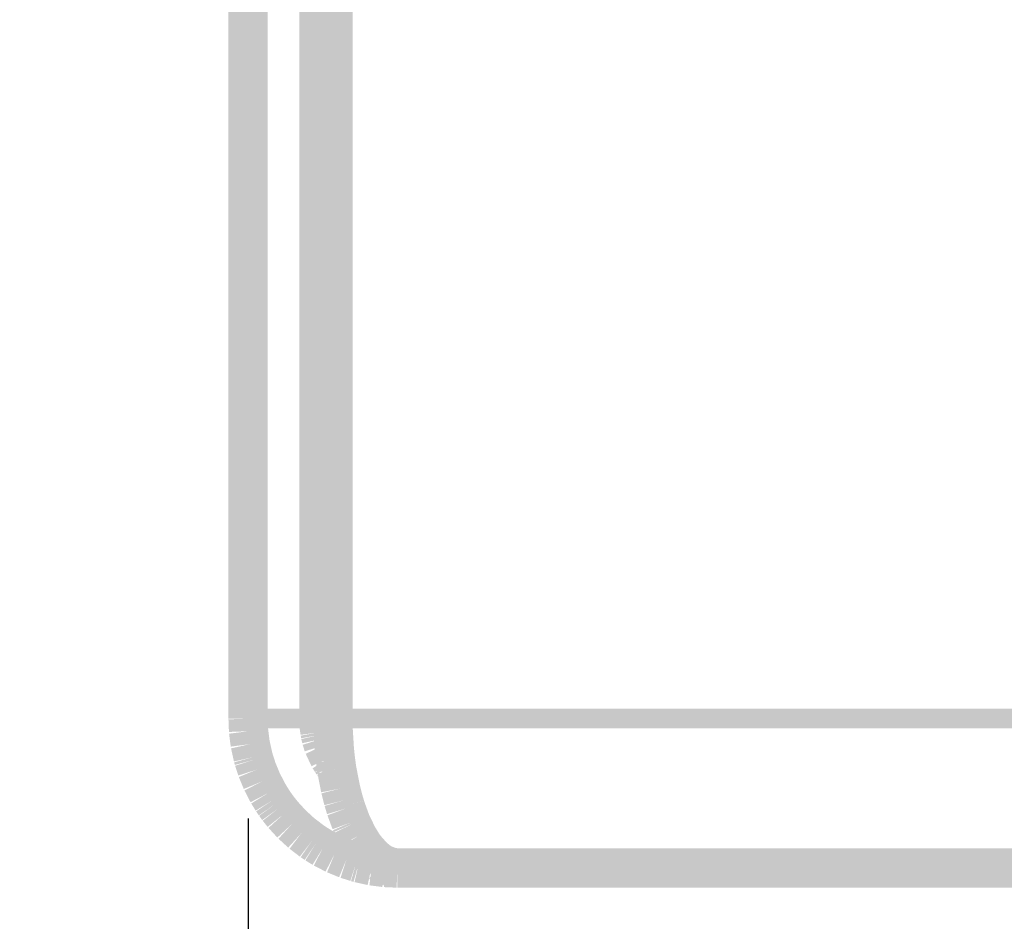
# Model space of a CAD drawing. Header units: millimetres. Extents: x 618 to 1482, y 17 to 575.
# Tile 73 of 96: x 1313 to 1325, y 162 to 174. Entities that reach past the tile are written whole.
import ezdxf

# ---------------------------------------------------------------- set-up
doc = ezdxf.new("R2010")
doc.units = ezdxf.units.MM
doc.layers.add('1', color=7, linetype='Continuous')
doc.styles.add('CONVERTER_11', font='txt.shx', dxfattribs={"width": 0.9})
doc.dimstyles.new('ME10_DIM_26', dxfattribs={"dimtxt": 3.5, "dimasz": 0.18, "dimexe": 2.03, "dimexo": 1.27, "dimgap": 2.54, "dimtad": 1, "dimlfac": 0.03937, "dimzin": 4, "dimdsep": 46, "dimtxsty": 'CONVERTER_11', "dimsah": 1, "dimcen": 0.09, "dimclrd": 140, "dimclre": 140, "dimclrt": 4, "dimadec": 0, "dimazin": 0, "dimtfac": 1, "dimtdec": 4, "dimtix": 1, "dimtofl": 0, "dimtmove": 0, "dimatfit": 0, "dimfxl": 1, "dimtolj": 1, "dimtzin": 0, "dimarcsym": 0})

# ---------------------------------------------------------------- blocks, each defined once
blk = doc.blocks.new('Chassis_Octoclock_Ettus__128', base_point=(1315.463, 162.682))
at = {"color": 7, "linetype": 'Continuous', "const_width": 0.5}
for points in [[(1315.713, 164.832), (1315.713, 202.942)], [(1316.613, 164.832), (1316.613, 202.942)], [(1316.792, 202.942), (1316.792, 164.832)], [(1315.719, 164.672), (1315.713, 164.832)], [(1316.616, 164.747), (1316.613, 164.832)], [(1316.628, 164.66), (1316.616, 164.747)], [(1316.792, 164.832), (1316.794, 164.704)], [(1315.74, 164.508), (1315.719, 164.672)], [(1316.634, 164.627), (1316.628, 164.66)], [(1316.646, 164.574), (1316.634, 164.627)], [(1316.794, 164.704), (1316.81, 164.442)], [(1315.777, 164.342), (1315.74, 164.508)], [(1316.672, 164.491), (1316.646, 164.574)], [(1316.746, 164.333), (1316.672, 164.491)], [(1316.81, 164.442), (1316.824, 164.309)], [(1315.786, 164.309), (1315.777, 164.342)], [(1315.826, 164.185), (1315.786, 164.309)], [(1316.776, 164.285), (1316.746, 164.333)], [(1316.793, 164.259), (1316.776, 164.285)], [(1316.814, 164.231), (1316.793, 164.259)], [(1316.839, 164.198), (1316.814, 164.231)], [(1316.824, 164.309), (1316.841, 164.185)], [(1315.889, 164.033), (1315.826, 164.185)], [(1316.841, 164.185), (1316.888, 163.943)], [(1315.966, 163.884), (1315.889, 164.033)], [(1316.022, 163.793), (1315.966, 163.884)], [(1316.888, 163.943), (1316.926, 163.793)], [(1316.056, 163.743), (1316.022, 163.793)], [(1316.095, 163.689), (1316.056, 163.743)], [(1316.926, 163.793), (1316.949, 163.716)], [(1316.157, 163.611), (1316.095, 163.689)], [(1316.269, 163.489), (1316.157, 163.611)], [(1316.949, 163.716), (1316.957, 163.689)], [(1316.957, 163.689), (1317.022, 163.512)], [(1316.392, 163.376), (1316.269, 163.489)], [(1317.022, 163.512), (1317.032, 163.489)], [(1317.032, 163.489), (1317.108, 163.335)], [(1316.523, 163.276), (1316.392, 163.376)], [(1316.573, 163.242), (1316.523, 163.276)], [(1316.664, 163.186), (1316.573, 163.242)], [(1317.108, 163.335), (1317.164, 163.242)], [(1317.164, 163.242), (1317.203, 163.186)], [(1316.813, 163.109), (1316.664, 163.186)], [(1316.966, 163.046), (1316.813, 163.109)], [(1317.203, 163.186), (1317.307, 163.069)], [(1317.09, 163.006), (1316.966, 163.046)], [(1317.122, 162.997), (1317.09, 163.006)], [(1317.288, 162.96), (1317.122, 162.997)], [(1317.307, 163.069), (1317.387, 163.006)], [(1317.387, 163.006), (1317.415, 162.988)], [(1317.415, 162.988), (1317.529, 162.942)], [(1317.452, 162.939), (1317.288, 162.96)], [(1317.613, 162.932), (1317.452, 162.939)], [(1317.529, 162.942), (1317.613, 162.932)], [(1317.613, 162.932), (1415.413, 162.932)]]:
    blk.add_lwpolyline(points, dxfattribs=at)
at = {"color": 124, "linetype": 'Continuous', "const_width": 0.25}
for points in [[(1315.713, 164.832), (1316.613, 164.832)], [(1316.792, 164.832), (1416.233, 164.832)]]:
    blk.add_lwpolyline(points, dxfattribs=at)
blk = doc.blocks.new('Assy_Chassis_Octoclock_Ettus__129', base_point=(1315.463, 162.682))
blk.add_blockref('Chassis_Octoclock_Ettus__128', (1315.463, 162.682))
blk = doc.blocks.new('Assy_Octoclock_Ettus__130', base_point=(1305.75, 162.682))
blk.add_blockref('Assy_Chassis_Octoclock_Ettus__129', (1315.463, 162.682))
blk = doc.blocks.new('*D258')
at = {"layer": '1', "color": 140, "linetype": 'Continuous'}
blk.add_line((1315.713, 163.562), (1315.713, 157.074), dxfattribs=at)
at = {"layer": '1', "color": 4, "insert": (1317.463, 148.147), "char_height": 3.5, "attachment_point": 7, "rotation": 90, "line_spacing_factor": 0.60024, "style": 'CONVERTER_11'}
blk.add_mtext('.00', dxfattribs=at)
blk = doc.blocks.new('RIGHT1', base_point=(1363.259, 184.91))
blk.add_blockref('Assy_Octoclock_Ettus__130', (1305.75, 162.682))
at = {"layer": '1'}
dim = blk.add_ordinate_dim(feature_location=(1315.71260021, 164.832229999), offset=(0, -7.757881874), dtype=1, origin=(1315.71260021, 164.832229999), dimstyle='ME10_DIM_26', dxfattribs=at)
dim.commit()
dim.dimension.update_dxf_attribs({"geometry": '*D258', "text_midpoint": (1315.71260021, 151.340598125)})

msp = doc.modelspace()

# ---------------------------------------------------------------- block references
msp.add_blockref('RIGHT1', (1363.259, 184.91))

doc.saveas('drawing.dxf')
